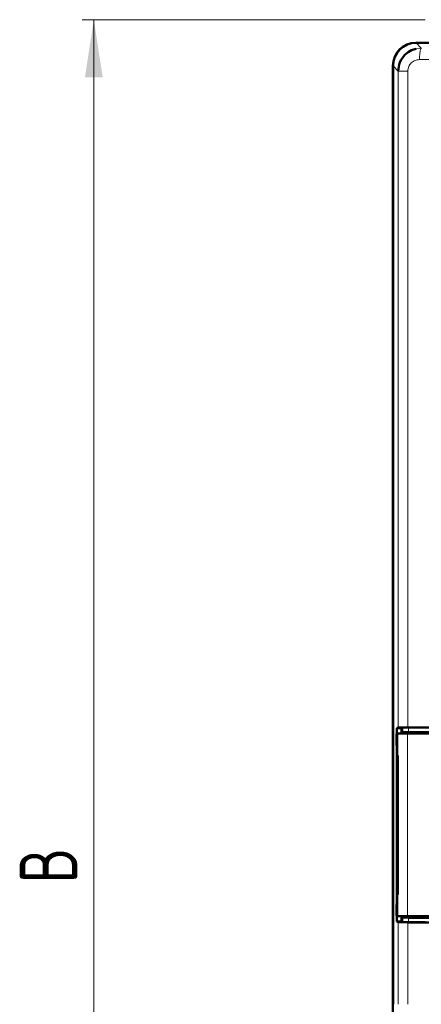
# Model space of a CAD drawing. Header units: millimetres. Extents: x 0 to 594, y 0 to 420.
# Tile 4 of 12: x 59 to 94, y 235 to 321. Entities that reach past the tile are written whole.
import ezdxf

# ---------------------------------------------------------------- set-up
doc = ezdxf.new("R2010")
doc.units = ezdxf.units.MM
doc.linetypes.add('SLD-Сплошная', pattern=[0])
doc.styles.add('SLDTEXTSTYLE0', font='TXT', dxfattribs={"width": 0.7, "bigfont": 'bigfont'})
doc.styles.add('SLDTEXTSTYLE1', font='TXT', dxfattribs={"width": 0.7})
doc.dimstyles.new('SLDDIMSTYLE0', dxfattribs={"dimtxt": 5, "dimasz": 5, "dimexe": 0, "dimexo": 0.0625, "dimgap": 1.25, "dimtad": 2, "dimdec": 1, "dimrnd": 1e-09, "dimzin": 12, "dimdsep": 46, "dimtxsty": 'SLDTEXTSTYLE1', "dimsah": 1, "dimcen": 0.09, "dimadec": 0, "dimazin": 3, "dimtfac": 1, "dimtdec": 3, "dimtofl": 0, "dimtmove": 0, "dimatfit": 3, "dimfxl": 1, "dimfrac": 2, "dimtolj": 1, "dimtzin": 12, "dimarcsym": 0})

# ---------------------------------------------------------------- blocks, each defined once
blk = doc.blocks.new('_D')
at = {"color": 7, "linetype": 'SLD-Сплошная', "lineweight": 0}
for p, q in [((93.85, 320.653), (64.058, 320.653)), ((65.058, 173.653), (65.058, 320.653)), ((107.908, 173.653), (64.058, 173.653))]:
    blk.add_line(p, q, dxfattribs=at)
at = {"color": 7, "linetype": 'SLD-Сплошная', "lineweight": 18}
for points in [[(65.058, 320.653), (64.289, 315.653), (65.828, 315.653)], [(65.058, 173.653), (65.828, 178.653), (64.289, 178.653)]]:
    blk.add_solid(points, dxfattribs=at)
at = {"color": 7, "linetype": 'SLD-Сплошная', "lineweight": 18, "insert": (58.613, 245.552), "char_height": 5, "attachment_point": 1, "rotation": 90, "style": 'SLDTEXTSTYLE0'}
blk.add_mtext('В', dxfattribs=at)

msp = doc.modelspace()

# ---------------------------------------------------------------- linework, layer by layer
at = {"color": 7, "linetype": 'SLD-Сплошная', "lineweight": 50}
for p, q in [((93.06, 318.653), (161.06, 318.653)), ((93.073, 318.639), (161.075, 318.639)), ((91.06, 178.653), (91.06, 316.653)), ((91.074, 235.039), (91.074, 316.64)), ((91.392, 258.589), (91.488, 258.589)), ((91.523, 259.096), (91.409, 259.039)), ((91.409, 259.039), (91.809, 259.039)), ((91.409, 258.589), (91.409, 259.039)), ((92.328, 258.589), (91.488, 258.589)), ((91.809, 259.039), (91.923, 259.096)), ((91.809, 258.639), (91.809, 259.039)), ((91.809, 258.639), (91.923, 258.696)), ((93.747, 258.639), (91.809, 258.639)), ((92.328, 258.589), (113.32, 258.589)), ((91.375, 258.089), (91.375, 257.684)), ((91.409, 243.778), (91.409, 257.5)), ((91.478, 256.681), (91.478, 244.597)), ((91.375, 243.594), (91.375, 243.189)), ((91.488, 242.689), (91.392, 242.689)), ((91.409, 242.239), (91.409, 242.689)), ((91.488, 242.689), (92.328, 242.689)), ((91.923, 242.582), (91.809, 242.639)), ((91.809, 242.639), (93.747, 242.639)), ((91.809, 242.239), (91.809, 242.639)), ((113.32, 242.689), (92.328, 242.689)), ((91.523, 242.182), (91.409, 242.239)), ((91.409, 242.239), (91.809, 242.239)), ((91.809, 242.239), (91.923, 242.182))]:
    msp.add_line(p, q, dxfattribs=at)
at = {"color": 8, "linetype": 'SLD-Сплошная', "lineweight": 18}
for p, q in [((93.528, 318.184), (93.073, 318.639)), ((93.071, 318.133), (93.528, 318.184)), ((91.074, 316.64), (91.523, 316.191)), ((91.523, 316.191), (92.363, 316.191)), ((91.523, 316.191), (91.523, 259.096)), ((92.363, 316.191), (92.363, 259.112)), ((91.488, 242.689), (91.488, 258.589)), ((91.923, 259.096), (91.923, 258.696)), ((92.328, 258.589), (92.328, 242.689)), ((92.427, 259.106), (92.427, 258.706)), ((91.375, 257.684), (91.443, 257.682)), ((91.478, 256.681), (91.478, 244.597)), ((91.478, 256.681), (91.478, 256.681)), ((91.478, 244.597), (91.478, 244.597)), ((91.443, 243.596), (91.375, 243.594)), ((91.923, 242.582), (91.923, 242.182)), ((92.427, 242.572), (92.427, 242.172)), ((91.523, 242.182), (91.523, 235.039)), ((92.363, 242.165), (92.363, 235.039))]:
    msp.add_line(p, q, dxfattribs=at)
at = {"color": 7, "linetype": 'SLD-Сплошная', "lineweight": 50}
msp.add_arc((93.06, 316.653), 2, 90, 180, dxfattribs=at)
for centre, major_axis, ratio, start_param, end_param in [((93.075, 316.638), (-1.416, 1.416), 0.998783, 5.498396, 7.067974), ((91.392, 258.089), (0, 0.5), 0.034921, 0, 1.570796), ((92.523, 259.095), (1, 0), 0.017455, 1.731073, 3.106686), ((92.522, 259.095), (0.6, 0), 0.017455, 1.731074, 3.106686), ((92.522, 258.695), (0.6, 0), 0.017455, 1.731074, 3.106686), ((127.074, 255.365), (217.5, 0), 0.017455, 1.621164, 1.731073), ((127.074, 255.365), (217.1, 0), 0.017455, 1.623138, 1.731074), ((127.074, 254.965), (217.1, 0), 0.017455, 1.623138, 1.731074), ((91.875, 257.684), (0.5, -0.013), 0.99939, 3.167757, 3.543593), ((91.875, 243.594), (-0.5, -0.013), 0.99939, 5.662967, 6.257021), ((91.392, 243.189), (0, 0.5), 0.034921, 1.570796, 3.141593), ((92.522, 242.583), (0.6, 0), 0.017455, 3.176499, 4.552111), ((127.074, 246.313), (217.1, 0), 0.017455, 4.552111, 4.660048), ((92.523, 242.183), (1, 0), 0.017455, 3.176499, 4.552112), ((92.522, 242.183), (0.6, 0), 0.017455, 3.176499, 4.552111), ((127.074, 245.913), (217.5, 0), 0.017455, 4.552112, 4.662022), ((127.074, 245.913), (217.1, 0), 0.017455, 4.552111, 4.660048)]:
    msp.add_ellipse(centre, major_axis=major_axis, ratio=ratio, start_param=start_param, end_param=end_param, dxfattribs=at)
msp.add_open_spline([(91.523, 316.191), (91.552, 316.447), (91.611, 316.969), (92.055, 317.607), (92.581, 317.987), (92.938, 318.093), (93.071, 318.133)], degree=3, knots=[0, 0, 0, 0, 0.286239, 0.581956, 0.843934, 1, 1, 1, 1], dxfattribs=at)
at = {"color": 8, "linetype": 'SLD-Сплошная', "lineweight": 18}
for points, knots in [([(93.373, 317.185), (93.376, 317.324), (93.383, 317.612), (93.425, 317.943), (93.476, 318.141), (93.511, 318.17), (93.528, 318.184)], [0, 0, 0, 0, 0.270694, 0.562317, 0.789304, 1, 1, 1, 1]), ([(92.363, 316.191), (92.367, 316.257), (92.374, 316.388), (92.455, 316.64), (92.643, 316.916), (92.979, 317.143), (93.241, 317.171), (93.373, 317.185)], [0, 0, 0, 0, 0.124783, 0.249557, 0.498507, 0.74872, 1, 1, 1, 1]), ([(160.776, 317.185), (157.053, 317.167), (149.607, 317.13), (138.353, 317.101), (127.074, 317.09), (115.796, 317.101), (104.542, 317.13), (97.096, 317.167), (93.373, 317.185)], [0, 0, 0, 0, 0.166668, 0.333334, 0.5, 0.666666, 0.833332, 1, 1, 1, 1]), ([(91.443, 257.682), (91.447, 257.67), (91.454, 257.65), (91.462, 257.525), (91.468, 257.386), (91.473, 257.219), (91.477, 256.99), (91.477, 256.801), (91.478, 256.681)], [0, 0, 0, 0, 0.225875, 0.368301, 0.511781, 0.64106, 0.771354, 1, 1, 1, 1]), ([(91.478, 244.597), (91.478, 244.499), (91.477, 244.293), (91.473, 244.042), (91.467, 243.855), (91.46, 243.72), (91.452, 243.616), (91.446, 243.603), (91.443, 243.596)], [0, 0, 0, 0, 0.185632, 0.393632, 0.525636, 0.658213, 0.828769, 1, 1, 1, 1])]:
    msp.add_open_spline(points, degree=3, knots=knots, dxfattribs=at)

# ---------------------------------------------------------------- dimensions: what is measured, and where the dimension line sits
at = {"color": 7, "linetype": 'SLD-Сплошная', "lineweight": 18}
dim = msp.add_linear_dim(base=(65.058, 320.653), p1=(107.918, 173.653), p2=(93.86, 320.653), angle=90, text='В', dimstyle='SLDDIMSTYLE0', dxfattribs=at)
dim.commit()
dim.dimension.update_dxf_attribs({"geometry": '_D', "text_midpoint": (65.058, 247.153), "dimtype": 160})

doc.saveas('drawing.dxf')
